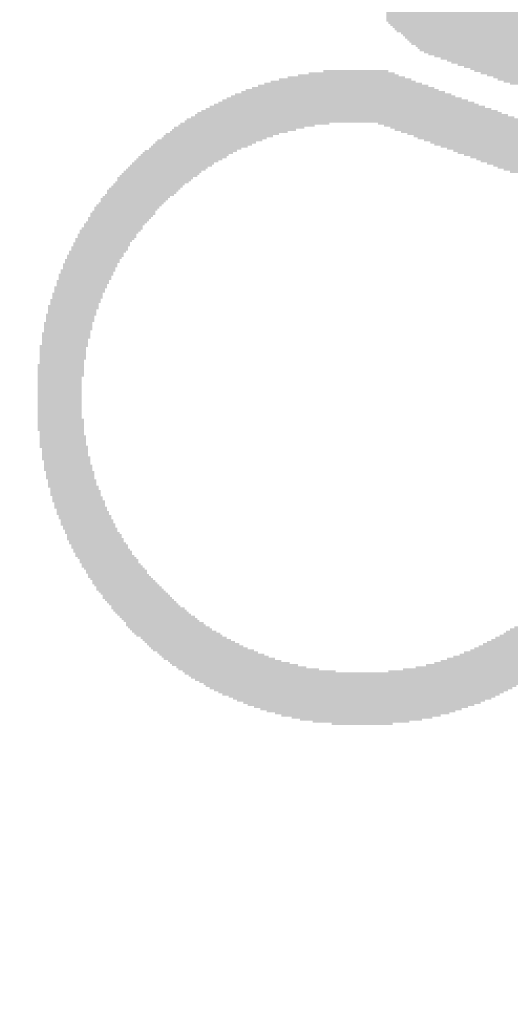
# Model space of a CAD drawing. Header units: millimetres. Extents: x 861 to 1254, y -31 to 249.
# Tile 5 of 41: x 961.5 to 968.62, y 108.08 to 122.37. Entities that reach past the tile are written whole.
import ezdxf

# ---------------------------------------------------------------- set-up
doc = ezdxf.new("R2010")
doc.units = ezdxf.units.MM
doc.header["$LTSCALE"] = 32.67
doc.header["$PDMODE"] = 3
doc.header["$PDSIZE"] = 0.3125
doc.layers.get('0').update_dxf_attribs({"linetype": 'CONTINUOUS'})
doc.layers.get('Defpoints').update_dxf_attribs({"linetype": 'CONTINUOUS'})
doc.layers.add('尺寸標柱線', color=3, linetype='CONTINUOUS', lineweight=15)
doc.styles.get("Standard").update_dxf_attribs({"font": 'times.ttf', "width": 0.8})
doc.dimstyles.new('ISO-25(2)', dxfattribs={"dimtxt": 3, "dimasz": 2.5, "dimexe": 1, "dimexo": 1, "dimgap": 1, "dimtad": 1, "dimlfac": 0.666667, "dimdsep": 46, "dimtxsty": 'Standard', "dimcen": 2.5, "dimclrd": 3, "dimclre": 3, "dimclrt": 2, "dimadec": 0, "dimazin": 2, "dimtfac": 1, "dimtmove": 0, "dimatfit": 3, "dimfxl": 0, "dimarcsym": 0})

# ---------------------------------------------------------------- blocks, each defined once
blk = doc.blocks.new('*D233')
at = {"layer": 'Defpoints', "color": 0}
for p in [(1015.79, 169.888), (1015.79, 157.152), (916.73, 79.428)]:
    blk.add_point(p, dxfattribs=at)
at = {"layer": '尺寸標柱線', "color": 3, "lineweight": -2}
blk.add_line((1015.79, 158.152), (1015.79, 178.586), dxfattribs=at)
at = {"layer": '尺寸標柱線', "color": 2, "insert": (1013.259, 174.737), "char_height": 3, "attachment_point": 5, "rotation": 90}
blk.add_mtext('66.04', dxfattribs=at)
blk = doc.blocks.new('*D234')
at = {"layer": 'Defpoints', "color": 0}
for p in [(1023.362, 169.858), (1019.6, 136.197), (916.73, 79.428)]:
    blk.add_point(p, dxfattribs=at)
at = {"layer": '尺寸標柱線', "color": 3, "lineweight": -2}
for p, q in [((1023.362, 164.858), (1023.362, 178.475)), ((1019.6, 159.858), (1023.362, 164.858)), ((1019.6, 137.197), (1019.6, 159.858))]:
    blk.add_line(p, q, dxfattribs=at)
at = {"layer": '尺寸標柱線', "color": 2, "insert": (1020.832, 174.666), "char_height": 3, "attachment_point": 5, "rotation": 90}
blk.add_mtext('68.58', dxfattribs=at)
blk = doc.blocks.new('*D244')
at = {"layer": 'Defpoints', "color": 0}
for p in [(1013.027, 155.628), (1038.27, 155.628), (916.73, 79.428)]:
    blk.add_point(p, dxfattribs=at)
at = {"layer": '尺寸標柱線', "color": 3, "linetype": 'ByBlock', "lineweight": -2}
blk.add_line((1014.027, 155.628), (1045.098, 155.628), dxfattribs=at)
at = {"layer": '尺寸標柱線', "color": 2, "insert": (1042.184, 158.158), "char_height": 3, "attachment_point": 5}
blk.add_mtext('50.8', dxfattribs=at)
blk = doc.blocks.new('*D245')
at = {"layer": 'Defpoints', "color": 0}
for p in [(1012.19, 125.073), (1036.527, 125.073), (916.73, 79.428)]:
    blk.add_point(p, dxfattribs=at)
at = {"layer": '尺寸標柱線', "color": 3, "linetype": 'ByBlock', "lineweight": -2}
blk.add_line((1013.19, 125.073), (1045.063, 125.073), dxfattribs=at)
at = {"layer": '尺寸標柱線', "color": 2, "insert": (1041.295, 127.603), "char_height": 3, "attachment_point": 5}
blk.add_mtext('30.43', dxfattribs=at)
blk = doc.blocks.new('*D247')
at = {"layer": 'Defpoints', "color": 0}
for p in [(1003.609, 135.933), (1036.348, 135.933), (916.73, 79.428)]:
    blk.add_point(p, dxfattribs=at)
at = {"layer": '尺寸標柱線', "color": 3, "linetype": 'ByBlock', "lineweight": -2}
blk.add_line((1004.609, 135.933), (1045.02, 135.933), dxfattribs=at)
at = {"layer": '尺寸標柱線', "color": 2, "insert": (1041.184, 138.463), "char_height": 3, "attachment_point": 5}
blk.add_mtext('37.67', dxfattribs=at)
blk = doc.blocks.new('*D248')
at = {"layer": 'Defpoints', "color": 0}
for p in [(979.214, 169.846), (979.214, 155.628), (916.73, 79.428)]:
    blk.add_point(p, dxfattribs=at)
at = {"layer": '尺寸標柱線', "color": 3, "linetype": 'ByBlock', "lineweight": -2}
blk.add_line((979.214, 156.628), (979.214, 178.628), dxfattribs=at)
at = {"layer": '尺寸標柱線', "color": 2, "insert": (976.683, 174.737), "char_height": 3, "attachment_point": 5, "rotation": 90}
blk.add_mtext('41.66', dxfattribs=at)
blk = doc.blocks.new('*D249')
at = {"layer": 'Defpoints', "color": 0}
for p in [(1010.48, 169.73), (1012.19, 126.121), (916.73, 79.428)]:
    blk.add_point(p, dxfattribs=at)
at = {"layer": '尺寸標柱線', "color": 3, "linetype": 'ByBlock', "lineweight": -2}
for p, q in [((1010.48, 164.73), (1010.48, 178.428)), ((1012.19, 159.73), (1010.48, 164.73)), ((1012.19, 127.121), (1012.19, 159.73))]:
    blk.add_line(p, q, dxfattribs=at)
at = {"layer": '尺寸標柱線', "color": 2, "insert": (1007.949, 174.579), "char_height": 3, "attachment_point": 5, "rotation": 90}
blk.add_mtext('63.64', dxfattribs=at)
blk = doc.blocks.new('*D276')
at = {"layer": 'Defpoints', "color": 0}
for p in [(993.045, 169.943), (1003.609, 135.933), (916.73, 79.428)]:
    blk.add_point(p, dxfattribs=at)
at = {"layer": '尺寸標柱線', "color": 3, "linetype": 'ByBlock', "lineweight": -2}
for p, q in [((993.045, 164.943), (993.045, 178.6)), ((1003.609, 159.943), (993.045, 164.943)), ((1003.609, 136.933), (1003.609, 159.943))]:
    blk.add_line(p, q, dxfattribs=at)
at = {"layer": '尺寸標柱線', "color": 2, "insert": (990.515, 174.771), "char_height": 3, "attachment_point": 5, "rotation": 90}
blk.add_mtext('57.92', dxfattribs=at)

msp = doc.modelspace()

# ---------------------------------------------------------------- linework, layer by layer
at = {"color": 5}
for points in [[(966.823, 122.42, 0.152, 0.152, 0), (973.224, 122.42, 0.152, 0.152, 0)], [(973.224, 122.39, 0.152, 0.152, 0), (966.854, 122.39, 0.152, 0.152, 0)], [(966.884, 122.359, 0.152, 0.152, 0), (973.224, 122.359, 0.152, 0.152, 0)], [(973.194, 122.329, 0.152, 0.152, 0), (966.915, 122.329, 0.152, 0.152, 0)], [(966.945, 122.298, 0.152, 0.152, 0), (973.194, 122.298, 0.152, 0.152, 0)], [(973.163, 122.268, 0.152, 0.152, 0), (966.976, 122.268, 0.152, 0.152, 0)], [(967.037, 122.237, 0.152, 0.152, 0), (973.163, 122.237, 0.152, 0.152, 0)], [(973.163, 122.207, 0.152, 0.152, 0), (967.067, 122.207, 0.152, 0.152, 0)], [(967.098, 122.176, 0.152, 0.152, 0), (973.133, 122.176, 0.152, 0.152, 0)], [(973.133, 122.146, 0.152, 0.152, 0), (967.128, 122.146, 0.152, 0.152, 0)], [(967.159, 122.115, 0.152, 0.152, 0), (973.133, 122.115, 0.152, 0.152, 0)], [(973.102, 122.085, 0.152, 0.152, 0), (967.189, 122.085, 0.152, 0.152, 0)], [(967.25, 122.054, 0.152, 0.152, 0), (973.102, 122.054, 0.152, 0.152, 0)], [(973.102, 122.024, 0.152, 0.152, 0), (967.281, 122.024, 0.152, 0.152, 0)], [(967.311, 121.993, 0.152, 0.152, 0), (973.072, 121.993, 0.152, 0.152, 0)], [(973.072, 121.963, 0.152, 0.152, 0), (967.372, 121.963, 0.152, 0.152, 0)], [(967.433, 121.932, 0.152, 0.152, 0), (973.041, 121.932, 0.152, 0.152, 0)], [(973.041, 121.902, 0.152, 0.152, 0), (967.524, 121.902, 0.152, 0.152, 0)], [(967.616, 121.871, 0.152, 0.152, 0), (973.041, 121.871, 0.152, 0.152, 0)], [(973.011, 121.841, 0.152, 0.152, 0), (967.707, 121.841, 0.152, 0.152, 0)], [(967.768, 121.81, 0.152, 0.152, 0), (973.011, 121.81, 0.152, 0.152, 0)], [(973.011, 121.78, 0.152, 0.152, 0), (967.86, 121.78, 0.152, 0.152, 0)], [(967.951, 121.749, 0.152, 0.152, 0), (972.98, 121.749, 0.152, 0.152, 0)], [(972.98, 121.719, 0.152, 0.152, 0), (968.043, 121.719, 0.152, 0.152, 0)], [(968.104, 121.689, 0.152, 0.152, 0), (972.98, 121.689, 0.152, 0.152, 0)], [(972.95, 121.658, 0.152, 0.152, 0), (968.195, 121.658, 0.152, 0.152, 0)], [(968.286, 121.628, 0.152, 0.152, 0), (972.95, 121.628, 0.152, 0.152, 0)], [(972.919, 121.597, 0.152, 0.152, 0), (968.378, 121.597, 0.152, 0.152, 0)], [(967.098, 121.475, 0.152, 0.152, 0), (965.391, 121.475, 0.152, 0.152, 0)], [(965.543, 121.506, 0.152, 0.152, 0), (967.006, 121.506, 0.152, 0.152, 0)], [(965.696, 121.536, 0.152, 0.152, 0), (966.945, 121.536, 0.152, 0.152, 0)], [(966.854, 121.567, 0.152, 0.152, 0), (965.909, 121.567, 0.152, 0.152, 0)], [(968.439, 121.567, 0.152, 0.152, 0), (972.919, 121.567, 0.152, 0.152, 0)], [(972.919, 121.536, 0.152, 0.152, 0), (968.53, 121.536, 0.152, 0.152, 0)], [(968.622, 121.506, 0.152, 0.152, 0), (972.889, 121.506, 0.152, 0.152, 0)], [(964.873, 121.323, 0.152, 0.152, 0), (967.524, 121.323, 0.152, 0.152, 0)], [(967.433, 121.353, 0.152, 0.152, 0), (964.964, 121.353, 0.152, 0.152, 0)], [(965.056, 121.384, 0.152, 0.152, 0), (967.342, 121.384, 0.152, 0.152, 0)], [(967.25, 121.414, 0.152, 0.152, 0), (965.147, 121.414, 0.152, 0.152, 0)], [(965.269, 121.445, 0.152, 0.152, 0), (967.189, 121.445, 0.152, 0.152, 0)], [(967.921, 121.17, 0.152, 0.152, 0), (964.507, 121.17, 0.152, 0.152, 0)], [(964.568, 121.201, 0.152, 0.152, 0), (967.829, 121.201, 0.152, 0.152, 0)], [(967.768, 121.231, 0.152, 0.152, 0), (964.629, 121.231, 0.152, 0.152, 0)], [(964.72, 121.262, 0.152, 0.152, 0), (967.677, 121.262, 0.152, 0.152, 0)], [(967.585, 121.292, 0.152, 0.152, 0), (964.781, 121.292, 0.152, 0.152, 0)], [(968.256, 121.048, 0.152, 0.152, 0), (964.263, 121.048, 0.152, 0.152, 0)], [(964.324, 121.079, 0.152, 0.152, 0), (968.165, 121.079, 0.152, 0.152, 0)], [(968.104, 121.109, 0.152, 0.152, 0), (964.385, 121.109, 0.152, 0.152, 0)], [(964.446, 121.14, 0.152, 0.152, 0), (968.012, 121.14, 0.152, 0.152, 0)], [(963.989, 120.896, 0.152, 0.152, 0), (965.787, 120.896, 0.152, 0.152, 0)], [(966, 120.927, 0.152, 0.152, 0), (964.05, 120.927, 0.152, 0.152, 0)], [(964.08, 120.957, 0.152, 0.152, 0), (968.5, 120.957, 0.152, 0.152, 0)], [(968.439, 120.987, 0.152, 0.152, 0), (964.141, 120.987, 0.152, 0.152, 0)], [(964.202, 121.018, 0.152, 0.152, 0), (968.347, 121.018, 0.152, 0.152, 0)], [(966.702, 120.927, 0.152, 0.152, 0), (968.591, 120.927, 0.152, 0.152, 0)], [(968.683, 120.896, 0.152, 0.152, 0), (966.793, 120.896, 0.152, 0.152, 0)], [(965.178, 120.744, 0.152, 0.152, 0), (963.745, 120.744, 0.152, 0.152, 0)], [(963.806, 120.774, 0.152, 0.152, 0), (965.269, 120.774, 0.152, 0.152, 0)], [(965.391, 120.805, 0.152, 0.152, 0), (963.836, 120.805, 0.152, 0.152, 0)], [(963.897, 120.835, 0.152, 0.152, 0), (965.513, 120.835, 0.152, 0.152, 0)], [(965.635, 120.866, 0.152, 0.152, 0), (963.928, 120.866, 0.152, 0.152, 0)], [(966.884, 120.866, 0.152, 0.152, 0), (968.744, 120.866, 0.152, 0.152, 0)], [(968.835, 120.835, 0.152, 0.152, 0), (966.945, 120.835, 0.152, 0.152, 0)], [(967.037, 120.805, 0.152, 0.152, 0), (968.927, 120.805, 0.152, 0.152, 0)], [(969.018, 120.774, 0.152, 0.152, 0), (967.128, 120.774, 0.152, 0.152, 0)], [(967.22, 120.744, 0.152, 0.152, 0), (969.079, 120.744, 0.152, 0.152, 0)], [(964.873, 120.622, 0.152, 0.152, 0), (963.593, 120.622, 0.152, 0.152, 0)], [(963.623, 120.652, 0.152, 0.152, 0), (964.934, 120.652, 0.152, 0.152, 0)], [(965.025, 120.683, 0.152, 0.152, 0), (963.684, 120.683, 0.152, 0.152, 0)], [(963.714, 120.713, 0.152, 0.152, 0), (965.086, 120.713, 0.152, 0.152, 0)], [(969.17, 120.713, 0.152, 0.152, 0), (967.281, 120.713, 0.152, 0.152, 0)], [(967.372, 120.683, 0.152, 0.152, 0), (969.262, 120.683, 0.152, 0.152, 0)], [(969.353, 120.652, 0.152, 0.152, 0), (967.464, 120.652, 0.152, 0.152, 0)], [(967.524, 120.622, 0.152, 0.152, 0), (969.414, 120.622, 0.152, 0.152, 0)], [(963.41, 120.469, 0.152, 0.152, 0), (964.537, 120.469, 0.152, 0.152, 0)], [(964.598, 120.5, 0.152, 0.152, 0), (963.44, 120.5, 0.152, 0.152, 0)], [(963.471, 120.53, 0.152, 0.152, 0), (964.659, 120.53, 0.152, 0.152, 0)], [(964.72, 120.561, 0.152, 0.152, 0), (963.501, 120.561, 0.152, 0.152, 0)], [(963.562, 120.591, 0.152, 0.152, 0), (964.812, 120.591, 0.152, 0.152, 0)], [(969.506, 120.591, 0.152, 0.152, 0), (967.616, 120.591, 0.152, 0.152, 0)], [(967.707, 120.561, 0.152, 0.152, 0), (969.597, 120.561, 0.152, 0.152, 0)], [(969.658, 120.53, 0.152, 0.152, 0), (967.799, 120.53, 0.152, 0.152, 0)], [(967.86, 120.5, 0.152, 0.152, 0), (969.75, 120.5, 0.152, 0.152, 0)], [(969.841, 120.469, 0.152, 0.152, 0), (967.951, 120.469, 0.152, 0.152, 0)], [(964.294, 120.317, 0.152, 0.152, 0), (963.227, 120.317, 0.152, 0.152, 0)], [(963.257, 120.347, 0.152, 0.152, 0), (964.324, 120.347, 0.152, 0.152, 0)], [(964.385, 120.378, 0.152, 0.152, 0), (963.288, 120.378, 0.152, 0.152, 0)], [(963.318, 120.408, 0.152, 0.152, 0), (964.446, 120.408, 0.152, 0.152, 0)], [(964.507, 120.439, 0.152, 0.152, 0), (963.379, 120.439, 0.152, 0.152, 0)], [(968.043, 120.439, 0.152, 0.152, 0), (969.932, 120.439, 0.152, 0.152, 0)], [(969.993, 120.408, 0.152, 0.152, 0), (968.134, 120.408, 0.152, 0.152, 0)], [(968.195, 120.378, 0.152, 0.152, 0), (970.085, 120.378, 0.152, 0.152, 0)], [(970.176, 120.347, 0.152, 0.152, 0), (968.286, 120.347, 0.152, 0.152, 0)], [(968.378, 120.317, 0.152, 0.152, 0), (970.237, 120.317, 0.152, 0.152, 0)], [(964.111, 120.195, 0.152, 0.152, 0), (963.105, 120.195, 0.152, 0.152, 0)], [(963.135, 120.225, 0.152, 0.152, 0), (964.141, 120.225, 0.152, 0.152, 0)], [(964.202, 120.256, 0.152, 0.152, 0), (963.166, 120.256, 0.152, 0.152, 0)], [(963.196, 120.286, 0.152, 0.152, 0), (964.233, 120.286, 0.152, 0.152, 0)], [(968.439, 120.286, 0.152, 0.152, 0), (970.329, 120.286, 0.152, 0.152, 0)], [(970.42, 120.256, 0.152, 0.152, 0), (968.53, 120.256, 0.152, 0.152, 0)], [(968.622, 120.225, 0.152, 0.152, 0), (970.512, 120.225, 0.152, 0.152, 0)], [(962.952, 120.043, 0.152, 0.152, 0), (963.897, 120.043, 0.152, 0.152, 0)], [(963.958, 120.073, 0.152, 0.152, 0), (962.983, 120.073, 0.152, 0.152, 0)], [(963.013, 120.104, 0.152, 0.152, 0), (963.989, 120.104, 0.152, 0.152, 0)], [(964.019, 120.134, 0.152, 0.152, 0), (963.044, 120.134, 0.152, 0.152, 0)], [(963.074, 120.165, 0.152, 0.152, 0), (964.08, 120.165, 0.152, 0.152, 0)], [(963.745, 119.89, 0.152, 0.152, 0), (962.831, 119.89, 0.152, 0.152, 0)], [(962.861, 119.921, 0.152, 0.152, 0), (963.775, 119.921, 0.152, 0.152, 0)], [(963.806, 119.951, 0.152, 0.152, 0), (962.892, 119.951, 0.152, 0.152, 0)], [(963.867, 120.012, 0.152, 0.152, 0), (962.922, 120.012, 0.152, 0.152, 0)], [(962.922, 119.982, 0.152, 0.152, 0), (963.836, 119.982, 0.152, 0.152, 0)], [(963.593, 119.768, 0.152, 0.152, 0), (962.739, 119.768, 0.152, 0.152, 0)], [(963.654, 119.829, 0.152, 0.152, 0), (962.77, 119.829, 0.152, 0.152, 0)], [(962.77, 119.799, 0.152, 0.152, 0), (963.623, 119.799, 0.152, 0.152, 0)], [(962.8, 119.86, 0.152, 0.152, 0), (963.684, 119.86, 0.152, 0.152, 0)], [(962.617, 119.616, 0.152, 0.152, 0), (963.471, 119.616, 0.152, 0.152, 0)], [(963.471, 119.646, 0.152, 0.152, 0), (962.648, 119.646, 0.152, 0.152, 0)], [(963.532, 119.707, 0.152, 0.152, 0), (962.678, 119.707, 0.152, 0.152, 0)], [(962.678, 119.677, 0.152, 0.152, 0), (963.501, 119.677, 0.152, 0.152, 0)], [(962.709, 119.738, 0.152, 0.152, 0), (963.562, 119.738, 0.152, 0.152, 0)], [(962.526, 119.494, 0.152, 0.152, 0), (963.349, 119.494, 0.152, 0.152, 0)], [(963.318, 119.463, 0.152, 0.152, 0), (962.526, 119.463, 0.152, 0.152, 0)], [(963.379, 119.524, 0.152, 0.152, 0), (962.556, 119.524, 0.152, 0.152, 0)], [(963.44, 119.585, 0.152, 0.152, 0), (962.587, 119.585, 0.152, 0.152, 0)], [(962.587, 119.555, 0.152, 0.152, 0), (963.41, 119.555, 0.152, 0.152, 0)], [(963.227, 119.342, 0.152, 0.152, 0), (962.434, 119.342, 0.152, 0.152, 0)], [(962.434, 119.311, 0.152, 0.152, 0), (963.196, 119.311, 0.152, 0.152, 0)], [(962.465, 119.372, 0.152, 0.152, 0), (963.257, 119.372, 0.152, 0.152, 0)], [(962.495, 119.433, 0.152, 0.152, 0), (963.288, 119.433, 0.152, 0.152, 0)], [(963.288, 119.403, 0.152, 0.152, 0), (962.495, 119.403, 0.152, 0.152, 0)], [(962.343, 119.189, 0.152, 0.152, 0), (963.105, 119.189, 0.152, 0.152, 0)], [(962.373, 119.25, 0.152, 0.152, 0), (963.166, 119.25, 0.152, 0.152, 0)], [(963.135, 119.22, 0.152, 0.152, 0), (962.373, 119.22, 0.152, 0.152, 0)], [(963.196, 119.281, 0.152, 0.152, 0), (962.404, 119.281, 0.152, 0.152, 0)], [(962.282, 119.067, 0.152, 0.152, 0), (963.044, 119.067, 0.152, 0.152, 0)], [(963.013, 119.037, 0.152, 0.152, 0), (962.282, 119.037, 0.152, 0.152, 0)], [(962.312, 119.128, 0.152, 0.152, 0), (963.074, 119.128, 0.152, 0.152, 0)], [(963.074, 119.098, 0.152, 0.152, 0), (962.312, 119.098, 0.152, 0.152, 0)], [(963.105, 119.159, 0.152, 0.152, 0), (962.343, 119.159, 0.152, 0.152, 0)], [(962.19, 118.884, 0.152, 0.152, 0), (962.922, 118.884, 0.152, 0.152, 0)], [(962.221, 118.945, 0.152, 0.152, 0), (962.952, 118.945, 0.152, 0.152, 0)], [(962.952, 118.915, 0.152, 0.152, 0), (962.221, 118.915, 0.152, 0.152, 0)], [(962.251, 119.006, 0.152, 0.152, 0), (963.013, 119.006, 0.152, 0.152, 0)], [(962.983, 118.976, 0.152, 0.152, 0), (962.251, 118.976, 0.152, 0.152, 0)], [(962.13, 118.762, 0.152, 0.152, 0), (962.861, 118.762, 0.152, 0.152, 0)], [(962.16, 118.823, 0.152, 0.152, 0), (962.892, 118.823, 0.152, 0.152, 0)], [(962.892, 118.793, 0.152, 0.152, 0), (962.16, 118.793, 0.152, 0.152, 0)], [(962.922, 118.854, 0.152, 0.152, 0), (962.19, 118.854, 0.152, 0.152, 0)], [(962.8, 118.61, 0.152, 0.152, 0), (962.069, 118.61, 0.152, 0.152, 0)], [(962.831, 118.671, 0.152, 0.152, 0), (962.099, 118.671, 0.152, 0.152, 0)], [(962.099, 118.641, 0.152, 0.152, 0), (962.8, 118.641, 0.152, 0.152, 0)], [(962.861, 118.732, 0.152, 0.152, 0), (962.13, 118.732, 0.152, 0.152, 0)], [(962.13, 118.701, 0.152, 0.152, 0), (962.831, 118.701, 0.152, 0.152, 0)], [(962.038, 118.519, 0.152, 0.152, 0), (962.739, 118.519, 0.152, 0.152, 0)], [(962.739, 118.488, 0.152, 0.152, 0), (962.038, 118.488, 0.152, 0.152, 0)], [(962.038, 118.458, 0.152, 0.152, 0), (962.709, 118.458, 0.152, 0.152, 0)], [(962.069, 118.58, 0.152, 0.152, 0), (962.77, 118.58, 0.152, 0.152, 0)], [(962.77, 118.549, 0.152, 0.152, 0), (962.069, 118.549, 0.152, 0.152, 0)], [(961.977, 118.336, 0.152, 0.152, 0), (962.678, 118.336, 0.152, 0.152, 0)], [(962.709, 118.427, 0.152, 0.152, 0), (962.008, 118.427, 0.152, 0.152, 0)], [(962.008, 118.397, 0.152, 0.152, 0), (962.709, 118.397, 0.152, 0.152, 0)], [(962.678, 118.366, 0.152, 0.152, 0), (962.008, 118.366, 0.152, 0.152, 0)], [(962.648, 118.244, 0.152, 0.152, 0), (961.947, 118.244, 0.152, 0.152, 0)], [(961.947, 118.214, 0.152, 0.152, 0), (962.617, 118.214, 0.152, 0.152, 0)], [(962.617, 118.183, 0.152, 0.152, 0), (961.947, 118.183, 0.152, 0.152, 0)], [(962.648, 118.305, 0.152, 0.152, 0), (961.977, 118.305, 0.152, 0.152, 0)], [(961.977, 118.275, 0.152, 0.152, 0), (962.648, 118.275, 0.152, 0.152, 0)], [(961.886, 118.031, 0.152, 0.152, 0), (962.556, 118.031, 0.152, 0.152, 0)], [(961.916, 118.153, 0.152, 0.152, 0), (962.617, 118.153, 0.152, 0.152, 0)], [(962.587, 118.122, 0.152, 0.152, 0), (961.916, 118.122, 0.152, 0.152, 0)], [(961.916, 118.092, 0.152, 0.152, 0), (962.587, 118.092, 0.152, 0.152, 0)], [(962.587, 118.061, 0.152, 0.152, 0), (961.916, 118.061, 0.152, 0.152, 0)], [(961.855, 117.909, 0.152, 0.152, 0), (962.526, 117.909, 0.152, 0.152, 0)], [(962.556, 118, 0.152, 0.152, 0), (961.886, 118, 0.152, 0.152, 0)], [(961.886, 117.97, 0.152, 0.152, 0), (962.556, 117.97, 0.152, 0.152, 0)], [(962.556, 117.939, 0.152, 0.152, 0), (961.886, 117.939, 0.152, 0.152, 0)], [(962.495, 117.757, 0.152, 0.152, 0), (961.825, 117.757, 0.152, 0.152, 0)], [(962.526, 117.879, 0.152, 0.152, 0), (961.855, 117.879, 0.152, 0.152, 0)], [(961.855, 117.848, 0.152, 0.152, 0), (962.526, 117.848, 0.152, 0.152, 0)], [(962.526, 117.818, 0.152, 0.152, 0), (961.855, 117.818, 0.152, 0.152, 0)], [(961.855, 117.787, 0.152, 0.152, 0), (962.495, 117.787, 0.152, 0.152, 0)], [(961.825, 117.726, 0.152, 0.152, 0), (962.495, 117.726, 0.152, 0.152, 0)], [(962.495, 117.696, 0.152, 0.152, 0), (961.825, 117.696, 0.152, 0.152, 0)], [(961.825, 117.665, 0.152, 0.152, 0), (962.465, 117.665, 0.152, 0.152, 0)], [(962.465, 117.635, 0.152, 0.152, 0), (961.825, 117.635, 0.152, 0.152, 0)], [(961.825, 117.604, 0.152, 0.152, 0), (962.465, 117.604, 0.152, 0.152, 0)], [(961.794, 117.574, 0.152, 0.152, 0), (962.465, 117.574, 0.152, 0.152, 0)], [(962.465, 117.543, 0.152, 0.152, 0), (961.794, 117.543, 0.152, 0.152, 0)], [(961.794, 117.513, 0.152, 0.152, 0), (962.465, 117.513, 0.152, 0.152, 0)], [(962.434, 117.482, 0.152, 0.152, 0), (961.794, 117.482, 0.152, 0.152, 0)], [(961.794, 117.452, 0.152, 0.152, 0), (962.434, 117.452, 0.152, 0.152, 0)], [(962.434, 117.421, 0.152, 0.152, 0), (961.794, 117.421, 0.152, 0.152, 0)], [(961.794, 117.391, 0.152, 0.152, 0), (962.434, 117.391, 0.152, 0.152, 0)], [(962.434, 117.36, 0.152, 0.152, 0), (961.794, 117.36, 0.152, 0.152, 0)], [(961.794, 117.33, 0.152, 0.152, 0), (962.434, 117.33, 0.152, 0.152, 0)], [(962.434, 117.299, 0.152, 0.152, 0), (961.764, 117.299, 0.152, 0.152, 0)], [(961.764, 117.269, 0.152, 0.152, 0), (962.434, 117.269, 0.152, 0.152, 0)], [(962.404, 117.238, 0.152, 0.152, 0), (961.764, 117.238, 0.152, 0.152, 0)], [(961.764, 117.208, 0.152, 0.152, 0), (962.404, 117.208, 0.152, 0.152, 0)], [(962.404, 117.177, 0.152, 0.152, 0), (961.764, 117.177, 0.152, 0.152, 0)], [(961.764, 117.147, 0.152, 0.152, 0), (962.404, 117.147, 0.152, 0.152, 0)], [(962.404, 117.117, 0.152, 0.152, 0), (961.764, 117.117, 0.152, 0.152, 0)], [(961.764, 117.086, 0.152, 0.152, 0), (962.404, 117.086, 0.152, 0.152, 0)], [(962.404, 117.056, 0.152, 0.152, 0), (961.764, 117.056, 0.152, 0.152, 0)], [(961.764, 117.025, 0.152, 0.152, 0), (962.404, 117.025, 0.152, 0.152, 0)], [(962.404, 116.995, 0.152, 0.152, 0), (961.764, 116.995, 0.152, 0.152, 0)], [(961.764, 116.964, 0.152, 0.152, 0), (962.404, 116.964, 0.152, 0.152, 0)], [(962.404, 116.934, 0.152, 0.152, 0), (961.764, 116.934, 0.152, 0.152, 0)], [(961.764, 116.903, 0.152, 0.152, 0), (962.404, 116.903, 0.152, 0.152, 0)], [(962.404, 116.873, 0.152, 0.152, 0), (961.764, 116.873, 0.152, 0.152, 0)], [(961.764, 116.842, 0.152, 0.152, 0), (962.404, 116.842, 0.152, 0.152, 0)], [(962.404, 116.812, 0.152, 0.152, 0), (961.764, 116.812, 0.152, 0.152, 0)], [(961.764, 116.781, 0.152, 0.152, 0), (962.404, 116.781, 0.152, 0.152, 0)], [(962.404, 116.751, 0.152, 0.152, 0), (961.764, 116.751, 0.152, 0.152, 0)], [(961.764, 116.72, 0.152, 0.152, 0), (962.404, 116.72, 0.152, 0.152, 0)], [(962.404, 116.69, 0.152, 0.152, 0), (961.764, 116.69, 0.152, 0.152, 0)], [(961.764, 116.659, 0.152, 0.152, 0), (962.404, 116.659, 0.152, 0.152, 0)], [(962.404, 116.629, 0.152, 0.152, 0), (961.764, 116.629, 0.152, 0.152, 0)], [(961.764, 116.598, 0.152, 0.152, 0), (962.404, 116.598, 0.152, 0.152, 0)], [(962.404, 116.568, 0.152, 0.152, 0), (961.764, 116.568, 0.152, 0.152, 0)], [(961.764, 116.537, 0.152, 0.152, 0), (962.404, 116.537, 0.152, 0.152, 0)], [(962.434, 116.507, 0.152, 0.152, 0), (961.764, 116.507, 0.152, 0.152, 0)], [(961.764, 116.476, 0.152, 0.152, 0), (962.434, 116.476, 0.152, 0.152, 0)], [(962.434, 116.446, 0.152, 0.152, 0), (961.794, 116.446, 0.152, 0.152, 0)], [(961.794, 116.415, 0.152, 0.152, 0), (962.434, 116.415, 0.152, 0.152, 0)], [(962.434, 116.385, 0.152, 0.152, 0), (961.794, 116.385, 0.152, 0.152, 0)], [(961.794, 116.355, 0.152, 0.152, 0), (962.434, 116.355, 0.152, 0.152, 0)], [(962.434, 116.324, 0.152, 0.152, 0), (961.794, 116.324, 0.152, 0.152, 0)], [(961.794, 116.294, 0.152, 0.152, 0), (962.434, 116.294, 0.152, 0.152, 0)], [(962.465, 116.263, 0.152, 0.152, 0), (961.794, 116.263, 0.152, 0.152, 0)], [(961.794, 116.233, 0.152, 0.152, 0), (962.465, 116.233, 0.152, 0.152, 0)], [(962.465, 116.202, 0.152, 0.152, 0), (961.825, 116.202, 0.152, 0.152, 0)], [(961.825, 116.172, 0.152, 0.152, 0), (962.465, 116.172, 0.152, 0.152, 0)], [(962.465, 116.141, 0.152, 0.152, 0), (961.825, 116.141, 0.152, 0.152, 0)], [(961.825, 116.111, 0.152, 0.152, 0), (962.495, 116.111, 0.152, 0.152, 0)], [(962.495, 116.08, 0.152, 0.152, 0), (961.825, 116.08, 0.152, 0.152, 0)], [(961.825, 116.05, 0.152, 0.152, 0), (962.495, 116.05, 0.152, 0.152, 0)], [(962.495, 116.019, 0.152, 0.152, 0), (961.855, 116.019, 0.152, 0.152, 0)], [(961.855, 115.989, 0.152, 0.152, 0), (962.495, 115.989, 0.152, 0.152, 0)], [(961.855, 115.958, 0.152, 0.152, 0), (962.526, 115.958, 0.152, 0.152, 0)], [(962.526, 115.928, 0.152, 0.152, 0), (961.855, 115.928, 0.152, 0.152, 0)], [(961.855, 115.897, 0.152, 0.152, 0), (962.526, 115.897, 0.152, 0.152, 0)], [(962.526, 115.867, 0.152, 0.152, 0), (961.886, 115.867, 0.152, 0.152, 0)], [(961.886, 115.836, 0.152, 0.152, 0), (962.556, 115.836, 0.152, 0.152, 0)], [(962.556, 115.806, 0.152, 0.152, 0), (961.886, 115.806, 0.152, 0.152, 0)], [(961.886, 115.775, 0.152, 0.152, 0), (962.556, 115.775, 0.152, 0.152, 0)], [(962.587, 115.745, 0.152, 0.152, 0), (961.916, 115.745, 0.152, 0.152, 0)], [(961.916, 115.714, 0.152, 0.152, 0), (962.587, 115.714, 0.152, 0.152, 0)], [(962.587, 115.684, 0.152, 0.152, 0), (961.916, 115.684, 0.152, 0.152, 0)], [(961.916, 115.653, 0.152, 0.152, 0), (962.587, 115.653, 0.152, 0.152, 0)], [(962.617, 115.623, 0.152, 0.152, 0), (961.947, 115.623, 0.152, 0.152, 0)], [(961.947, 115.593, 0.152, 0.152, 0), (962.617, 115.593, 0.152, 0.152, 0)], [(962.617, 115.562, 0.152, 0.152, 0), (961.947, 115.562, 0.152, 0.152, 0)], [(961.947, 115.532, 0.152, 0.152, 0), (962.648, 115.532, 0.152, 0.152, 0)], [(962.648, 115.501, 0.152, 0.152, 0), (961.977, 115.501, 0.152, 0.152, 0)], [(961.977, 115.471, 0.152, 0.152, 0), (962.678, 115.471, 0.152, 0.152, 0)], [(962.678, 115.44, 0.152, 0.152, 0), (961.977, 115.44, 0.152, 0.152, 0)], [(962.008, 115.41, 0.152, 0.152, 0), (962.678, 115.41, 0.152, 0.152, 0)], [(962.709, 115.379, 0.152, 0.152, 0), (962.008, 115.379, 0.152, 0.152, 0)], [(962.008, 115.349, 0.152, 0.152, 0), (962.709, 115.349, 0.152, 0.152, 0)], [(962.739, 115.318, 0.152, 0.152, 0), (962.038, 115.318, 0.152, 0.152, 0)], [(962.038, 115.288, 0.152, 0.152, 0), (962.739, 115.288, 0.152, 0.152, 0)], [(962.739, 115.257, 0.152, 0.152, 0), (962.038, 115.257, 0.152, 0.152, 0)], [(962.069, 115.227, 0.152, 0.152, 0), (962.77, 115.227, 0.152, 0.152, 0)], [(962.77, 115.196, 0.152, 0.152, 0), (962.069, 115.196, 0.152, 0.152, 0)], [(962.099, 115.166, 0.152, 0.152, 0), (962.8, 115.166, 0.152, 0.152, 0)], [(962.8, 115.135, 0.152, 0.152, 0), (962.099, 115.135, 0.152, 0.152, 0)], [(962.099, 115.105, 0.152, 0.152, 0), (962.831, 115.105, 0.152, 0.152, 0)], [(962.831, 115.074, 0.152, 0.152, 0), (962.13, 115.074, 0.152, 0.152, 0)], [(962.13, 115.044, 0.152, 0.152, 0), (962.861, 115.044, 0.152, 0.152, 0)], [(962.16, 115.013, 0.152, 0.152, 0), (962.861, 115.013, 0.152, 0.152, 0)], [(962.892, 114.983, 0.152, 0.152, 0), (962.16, 114.983, 0.152, 0.152, 0)], [(962.892, 114.952, 0.152, 0.152, 0), (962.19, 114.952, 0.152, 0.152, 0)], [(962.19, 114.922, 0.152, 0.152, 0), (962.922, 114.922, 0.152, 0.152, 0)], [(962.922, 114.891, 0.152, 0.152, 0), (962.19, 114.891, 0.152, 0.152, 0)], [(962.221, 114.861, 0.152, 0.152, 0), (962.952, 114.861, 0.152, 0.152, 0)], [(962.983, 114.831, 0.152, 0.152, 0), (962.221, 114.831, 0.152, 0.152, 0)], [(962.251, 114.8, 0.152, 0.152, 0), (962.983, 114.8, 0.152, 0.152, 0)], [(963.013, 114.77, 0.152, 0.152, 0), (962.251, 114.77, 0.152, 0.152, 0)], [(962.282, 114.739, 0.152, 0.152, 0), (963.013, 114.739, 0.152, 0.152, 0)], [(963.044, 114.709, 0.152, 0.152, 0), (962.282, 114.709, 0.152, 0.152, 0)], [(962.312, 114.678, 0.152, 0.152, 0), (963.074, 114.678, 0.152, 0.152, 0)], [(963.074, 114.648, 0.152, 0.152, 0), (962.312, 114.648, 0.152, 0.152, 0)], [(962.343, 114.617, 0.152, 0.152, 0), (963.105, 114.617, 0.152, 0.152, 0)], [(963.135, 114.587, 0.152, 0.152, 0), (962.373, 114.587, 0.152, 0.152, 0)], [(962.373, 114.556, 0.152, 0.152, 0), (963.135, 114.556, 0.152, 0.152, 0)], [(963.166, 114.526, 0.152, 0.152, 0), (962.404, 114.526, 0.152, 0.152, 0)], [(962.404, 114.495, 0.152, 0.152, 0), (963.196, 114.495, 0.152, 0.152, 0)], [(963.227, 114.465, 0.152, 0.152, 0), (962.434, 114.465, 0.152, 0.152, 0)], [(962.465, 114.434, 0.152, 0.152, 0), (963.227, 114.434, 0.152, 0.152, 0)], [(963.257, 114.404, 0.152, 0.152, 0), (962.465, 114.404, 0.152, 0.152, 0)], [(962.495, 114.373, 0.152, 0.152, 0), (963.288, 114.373, 0.152, 0.152, 0)], [(963.318, 114.343, 0.152, 0.152, 0), (962.495, 114.343, 0.152, 0.152, 0)], [(962.526, 114.312, 0.152, 0.152, 0), (963.349, 114.312, 0.152, 0.152, 0)], [(963.349, 114.282, 0.152, 0.152, 0), (962.556, 114.282, 0.152, 0.152, 0)], [(962.556, 114.251, 0.152, 0.152, 0), (963.379, 114.251, 0.152, 0.152, 0)], [(963.41, 114.221, 0.152, 0.152, 0), (962.587, 114.221, 0.152, 0.152, 0)], [(962.617, 114.19, 0.152, 0.152, 0), (963.44, 114.19, 0.152, 0.152, 0)], [(963.471, 114.16, 0.152, 0.152, 0), (962.617, 114.16, 0.152, 0.152, 0)], [(962.648, 114.129, 0.152, 0.152, 0), (963.501, 114.129, 0.152, 0.152, 0)], [(963.532, 114.099, 0.152, 0.152, 0), (962.678, 114.099, 0.152, 0.152, 0)], [(962.709, 114.069, 0.152, 0.152, 0), (963.562, 114.069, 0.152, 0.152, 0)], [(963.593, 114.038, 0.152, 0.152, 0), (962.709, 114.038, 0.152, 0.152, 0)], [(962.739, 114.008, 0.152, 0.152, 0), (963.623, 114.008, 0.152, 0.152, 0)], [(963.654, 113.977, 0.152, 0.152, 0), (962.77, 113.977, 0.152, 0.152, 0)], [(962.8, 113.947, 0.152, 0.152, 0), (963.684, 113.947, 0.152, 0.152, 0)], [(963.714, 113.916, 0.152, 0.152, 0), (962.831, 113.916, 0.152, 0.152, 0)], [(962.831, 113.886, 0.152, 0.152, 0), (963.745, 113.886, 0.152, 0.152, 0)], [(963.775, 113.855, 0.152, 0.152, 0), (962.861, 113.855, 0.152, 0.152, 0)], [(962.892, 113.825, 0.152, 0.152, 0), (963.806, 113.825, 0.152, 0.152, 0)], [(963.836, 113.794, 0.152, 0.152, 0), (962.922, 113.794, 0.152, 0.152, 0)], [(962.952, 113.764, 0.152, 0.152, 0), (963.897, 113.764, 0.152, 0.152, 0)], [(963.928, 113.733, 0.152, 0.152, 0), (962.983, 113.733, 0.152, 0.152, 0)], [(963.013, 113.703, 0.152, 0.152, 0), (963.958, 113.703, 0.152, 0.152, 0)], [(963.989, 113.672, 0.152, 0.152, 0), (963.044, 113.672, 0.152, 0.152, 0)], [(963.044, 113.642, 0.152, 0.152, 0), (964.05, 113.642, 0.152, 0.152, 0)], [(964.08, 113.611, 0.152, 0.152, 0), (963.074, 113.611, 0.152, 0.152, 0)], [(963.105, 113.581, 0.152, 0.152, 0), (964.111, 113.581, 0.152, 0.152, 0)], [(964.172, 113.55, 0.152, 0.152, 0), (963.135, 113.55, 0.152, 0.152, 0)], [(963.166, 113.52, 0.152, 0.152, 0), (964.202, 113.52, 0.152, 0.152, 0)], [(964.263, 113.489, 0.152, 0.152, 0), (963.196, 113.489, 0.152, 0.152, 0)], [(963.257, 113.459, 0.152, 0.152, 0), (964.294, 113.459, 0.152, 0.152, 0)], [(968.622, 113.459, 0.152, 0.152, 0), (969.689, 113.459, 0.152, 0.152, 0)], [(969.719, 113.489, 0.152, 0.152, 0), (968.683, 113.489, 0.152, 0.152, 0)], [(964.355, 113.428, 0.152, 0.152, 0), (963.288, 113.428, 0.152, 0.152, 0)], [(963.318, 113.398, 0.152, 0.152, 0), (964.416, 113.398, 0.152, 0.152, 0)], [(964.446, 113.367, 0.152, 0.152, 0), (963.349, 113.367, 0.152, 0.152, 0)], [(963.379, 113.337, 0.152, 0.152, 0), (964.507, 113.337, 0.152, 0.152, 0)], [(964.568, 113.307, 0.152, 0.152, 0), (963.41, 113.307, 0.152, 0.152, 0)], [(969.506, 113.307, 0.152, 0.152, 0), (968.347, 113.307, 0.152, 0.152, 0)], [(968.408, 113.337, 0.152, 0.152, 0), (969.536, 113.337, 0.152, 0.152, 0)], [(969.597, 113.367, 0.152, 0.152, 0), (968.469, 113.367, 0.152, 0.152, 0)], [(968.53, 113.398, 0.152, 0.152, 0), (969.628, 113.398, 0.152, 0.152, 0)], [(969.658, 113.428, 0.152, 0.152, 0), (968.561, 113.428, 0.152, 0.152, 0)], [(963.44, 113.276, 0.152, 0.152, 0), (964.629, 113.276, 0.152, 0.152, 0)], [(964.69, 113.246, 0.152, 0.152, 0), (963.501, 113.246, 0.152, 0.152, 0)], [(963.532, 113.215, 0.152, 0.152, 0), (964.751, 113.215, 0.152, 0.152, 0)], [(964.812, 113.185, 0.152, 0.152, 0), (963.562, 113.185, 0.152, 0.152, 0)], [(969.353, 113.185, 0.152, 0.152, 0), (968.104, 113.185, 0.152, 0.152, 0)], [(968.165, 113.215, 0.152, 0.152, 0), (969.414, 113.215, 0.152, 0.152, 0)], [(969.445, 113.246, 0.152, 0.152, 0), (968.226, 113.246, 0.152, 0.152, 0)], [(968.286, 113.276, 0.152, 0.152, 0), (969.475, 113.276, 0.152, 0.152, 0)], [(963.593, 113.154, 0.152, 0.152, 0), (964.903, 113.154, 0.152, 0.152, 0)], [(964.964, 113.124, 0.152, 0.152, 0), (963.654, 113.124, 0.152, 0.152, 0)], [(963.684, 113.093, 0.152, 0.152, 0), (965.056, 113.093, 0.152, 0.152, 0)], [(965.117, 113.063, 0.152, 0.152, 0), (963.714, 113.063, 0.152, 0.152, 0)], [(963.775, 113.032, 0.152, 0.152, 0), (965.208, 113.032, 0.152, 0.152, 0)], [(967.707, 113.032, 0.152, 0.152, 0), (969.17, 113.032, 0.152, 0.152, 0)], [(969.201, 113.063, 0.152, 0.152, 0), (967.799, 113.063, 0.152, 0.152, 0)], [(967.89, 113.093, 0.152, 0.152, 0), (969.231, 113.093, 0.152, 0.152, 0)], [(969.292, 113.124, 0.152, 0.152, 0), (967.951, 113.124, 0.152, 0.152, 0)], [(968.043, 113.154, 0.152, 0.152, 0), (969.323, 113.154, 0.152, 0.152, 0)], [(965.299, 113.002, 0.152, 0.152, 0), (963.806, 113.002, 0.152, 0.152, 0)], [(963.867, 112.971, 0.152, 0.152, 0), (965.421, 112.971, 0.152, 0.152, 0)], [(965.543, 112.941, 0.152, 0.152, 0), (963.897, 112.941, 0.152, 0.152, 0)], [(963.958, 112.91, 0.152, 0.152, 0), (965.665, 112.91, 0.152, 0.152, 0)], [(965.848, 112.88, 0.152, 0.152, 0), (963.989, 112.88, 0.152, 0.152, 0)], [(968.927, 112.88, 0.152, 0.152, 0), (967.067, 112.88, 0.152, 0.152, 0)], [(967.25, 112.91, 0.152, 0.152, 0), (968.988, 112.91, 0.152, 0.152, 0)], [(969.018, 112.941, 0.152, 0.152, 0), (967.403, 112.941, 0.152, 0.152, 0)], [(967.524, 112.971, 0.152, 0.152, 0), (969.079, 112.971, 0.152, 0.152, 0)], [(969.109, 113.002, 0.152, 0.152, 0), (967.616, 113.002, 0.152, 0.152, 0)], [(964.05, 112.849, 0.152, 0.152, 0), (966.092, 112.849, 0.152, 0.152, 0)], [(968.835, 112.819, 0.152, 0.152, 0), (964.111, 112.819, 0.152, 0.152, 0)], [(964.172, 112.788, 0.152, 0.152, 0), (968.774, 112.788, 0.152, 0.152, 0)], [(968.713, 112.758, 0.152, 0.152, 0), (964.202, 112.758, 0.152, 0.152, 0)], [(966.854, 112.849, 0.152, 0.152, 0), (968.866, 112.849, 0.152, 0.152, 0)], [(964.263, 112.727, 0.152, 0.152, 0), (968.652, 112.727, 0.152, 0.152, 0)], [(968.591, 112.697, 0.152, 0.152, 0), (964.324, 112.697, 0.152, 0.152, 0)], [(964.385, 112.666, 0.152, 0.152, 0), (968.53, 112.666, 0.152, 0.152, 0)], [(968.469, 112.636, 0.152, 0.152, 0), (964.446, 112.636, 0.152, 0.152, 0)], [(964.537, 112.605, 0.152, 0.152, 0), (968.408, 112.605, 0.152, 0.152, 0)], [(968.347, 112.575, 0.152, 0.152, 0), (964.598, 112.575, 0.152, 0.152, 0)], [(964.659, 112.545, 0.152, 0.152, 0), (968.256, 112.545, 0.152, 0.152, 0)], [(968.195, 112.514, 0.152, 0.152, 0), (964.751, 112.514, 0.152, 0.152, 0)], [(964.812, 112.484, 0.152, 0.152, 0), (968.104, 112.484, 0.152, 0.152, 0)], [(968.012, 112.453, 0.152, 0.152, 0), (964.903, 112.453, 0.152, 0.152, 0)], [(964.995, 112.423, 0.152, 0.152, 0), (967.921, 112.423, 0.152, 0.152, 0)], [(967.829, 112.392, 0.152, 0.152, 0), (965.086, 112.392, 0.152, 0.152, 0)], [(965.208, 112.362, 0.152, 0.152, 0), (967.738, 112.362, 0.152, 0.152, 0)], [(967.616, 112.331, 0.152, 0.152, 0), (965.299, 112.331, 0.152, 0.152, 0)], [(965.452, 112.301, 0.152, 0.152, 0), (967.494, 112.301, 0.152, 0.152, 0)], [(967.342, 112.27, 0.152, 0.152, 0), (965.574, 112.27, 0.152, 0.152, 0)], [(965.757, 112.24, 0.152, 0.152, 0), (967.159, 112.24, 0.152, 0.152, 0)], [(966.915, 112.209, 0.152, 0.152, 0), (966.031, 112.209, 0.152, 0.152, 0)]]:
    msp.add_lwpolyline(points, format="xyseb", dxfattribs=at)

# ---------------------------------------------------------------- dimensions: what is measured, and where the dimension line sits
at = {"layer": '尺寸標柱線'}
for feature_location, offset, dtype, picture, middle in [((1003.609, 135.933), (-10.564, 34.01), 1, '*D276', (990.515, 174.771)), ((979.214, 155.628), (0, 14.218), 1, '*D248', (976.683, 174.737)), ((1012.19, 126.121), (-1.71, 43.609), 1, '*D249', (1007.949, 174.579)), ((1013.027, 155.628), (25.243, 0), 0, '*D244', (1042.184, 158.158)), ((1003.609, 135.933), (32.738, 0), 0, '*D247', (1041.184, 138.463)), ((1012.19, 125.073), (24.337, 0), 0, '*D245', (1041.295, 127.603))]:
    dim = msp.add_ordinate_dim(feature_location=feature_location, offset=offset, dtype=dtype, origin=(916.73, 79.428), dimstyle='ISO-25(2)', override={"dimarcsym": 1}, dxfattribs=at)
    dim.commit()
    dim.dimension.update_dxf_attribs({"geometry": picture, "text_midpoint": middle})
for feature_location, offset, picture, middle in [((1015.79, 157.152), (0, 12.736), '*D233', (1013.259, 174.737)), ((1019.6, 136.197), (3.762, 33.661), '*D234', (1020.832, 174.666))]:
    dim = msp.add_ordinate_dim(feature_location=feature_location, offset=offset, dtype=1, origin=(916.73, 79.428), dimstyle='ISO-25(2)', dxfattribs=at)
    dim.commit()
    dim.dimension.update_dxf_attribs({"geometry": picture, "text_midpoint": middle})

doc.saveas('drawing.dxf')
